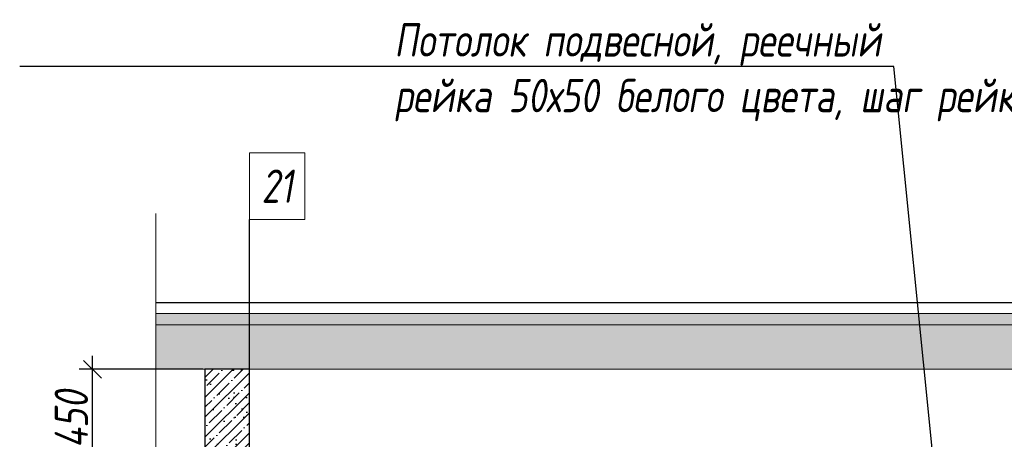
# Model space of a CAD drawing. Header units: millimetres. Extents: x -559767 to 178656, y -69521 to 138453.
# Tile 17 of 256: x -455209 to -450780, y 102217 to 104105. Entities that reach past the tile are written whole.
import ezdxf
from ezdxf import colors
from ezdxf.entities.mleader import LeaderData, LeaderLine
from ezdxf.math import Vec2, Vec3

# ---------------------------------------------------------------- set-up
doc = ezdxf.new("R2010")
doc.units = ezdxf.units.MM
doc.linetypes.add('DASHDOT', pattern=[25.4, 12.7, -6.35, 0, -6.35])
doc.layers.get('Defpoints').update_dxf_attribs({"color": 31})
for name, color, linetype, lineweight in [('A-DETL-GENF', 7, 'Continuous', 5), ('dim_pot', 183, 'Continuous', 9), ('dim_razv', 93, 'DASHDOT', 9), ('wall_obm', 172, 'Continuous', 40)]:
    doc.layers.add(name, color=color, linetype=linetype, lineweight=lineweight)
doc.layers.add('A-GLAS', color=7, linetype='Continuous')
doc.styles.add('fl_iso paper', font='isocpeur.ttf', dxfattribs={"width": 0.8, "oblique": 10})
doc.styles.add('In tre', font='isocpeur.ttf', dxfattribs={"width": 0.8, "oblique": 10})
doc.dimstyles.new('In tre 1_50', dxfattribs={"dimtxt": 150, "dimasz": 80, "dimexe": 60, "dimexo": 10, "dimgap": 20, "dimtad": 1, "dimdec": 0, "dimrnd": 5, "dimzin": 0, "dimdsep": 46, "dimtxsty": 'fl_iso paper', "dimblk": 'OBLIQUE', "dimcen": 0, "dimdle": 60, "dimadec": 0, "dimazin": 0, "dimtfac": 1, "dimtdec": 0, "dimtofl": 0, "dimtmove": 1, "dimatfit": 1, "dimfxl": 40, "dimtolj": 1, "dimtzin": 0, "dimarcsym": 1})

# ---------------------------------------------------------------- blocks, each defined once
blk = doc.blocks.new('*U11939')
at = {"color": 0, "linetype": 'ByBlock', "lineweight": -2}
for p, q in [((-3.944304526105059e-30, 2.996145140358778e-31), (-6.000000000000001, 1.432365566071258e-14)), ((80.34370721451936, -1.361235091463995e-13), (0, 0)), ((167.6874144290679, -2.799075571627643e-13), (87.34370721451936, -1.527699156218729e-13)), ((167.6874144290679, -2.799075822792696e-13), (173.6874144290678, -2.942294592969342e-13))]:
    blk.add_line(p, q, dxfattribs=at)
blk.add_lwpolyline([(87.34370721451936, -1.483290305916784e-13), (85.59370721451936, -7.000000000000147), (82.09370721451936, 6.999999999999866), (80.34370721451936, -1.316756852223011e-13)], dxfattribs=at)
blk = doc.blocks.new('*U12239')
at = {"layer": 'A-DETL-GENF'}
h = blk.add_hatch(dxfattribs=at)
h.set_pattern_fill('ANSI35', color=256, scale=10, style=0)
h.set_pattern_definition([(45, (58070.4477396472, 5.024621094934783e-10), (-44.90128060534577, 44.90128060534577), []), (45, (58115.3490396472, 5.024621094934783e-10), (-44.90128060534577, 44.90128060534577), [79.375, -15.875, 0, -15.875])])
h.paths.add_polyline_path([(0, -99.99999999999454), (58490.89547929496, -99.99999999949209), (58490.89547929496, -49.99999999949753), (0, -50)])
h = blk.add_hatch(dxfattribs=at)
h.set_pattern_fill('ANSI35', color=256, scale=20, style=0)
h.set_pattern_definition([(45, (58070.4477396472, 5.024621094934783e-10), (-89.80256121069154, 89.80256121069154), []), (45, (58160.2503396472, 5.024621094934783e-10), (-89.80256121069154, 89.80256121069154), [158.75, -31.75, 0, -31.75])])
h.paths.add_polyline_path([(0, -300), (58490.89547929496, -299.9999999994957), (58490.89547929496, -99.99999999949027), (0, -99.99999999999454)])
at = {"lineweight": 13}
blk.add_lwpolyline([(0, -50), (58490.89547929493, -49.99999999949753), (58490.89547929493, 5.024621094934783e-10), (0, 0)], close=True, dxfattribs=at)
at = {"lineweight": 30}
blk.add_lwpolyline([(0, 0), (58490.89547929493, 5.0610008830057e-10)], dxfattribs=at)
at = {"layer": 'A-DETL-GENF'}
for points in [[(0, -99.99999999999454), (58490.89547929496, -99.99999999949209), (58490.89547929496, -49.99999999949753), (0, -50)], [(0, -300), (58490.89547929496, -299.9999999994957), (58490.89547929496, -99.99999999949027), (0, -99.99999999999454)]]:
    blk.add_lwpolyline(points, close=True, dxfattribs=at)
blk = doc.blocks.new('*U11980')
at = {"layer": 'A-DETL-GENF'}
h = blk.add_hatch(dxfattribs=at)
h.set_pattern_fill('ANSI35', color=256, scale=10, style=0)
h.set_pattern_definition([(45, (0, 2430.64605486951), (-44.90128060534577, 44.90128060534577), []), (45, (44.90130000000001, 2430.64605486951), (-44.90128060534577, 44.90128060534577), [79.375, -15.875, 0, -15.875])])
h.paths.add_polyline_path([(0, 0), (200, 0), (200, 3050), (0, 3050)])
at = {"layer": 'A-DETL-GENF', "lineweight": 30}
blk.add_lwpolyline([(0, 0), (200, 0), (200, 3050), (0, 3050)], close=True, dxfattribs=at)
blk = doc.blocks.new('_Oblique')
at = {"color": 0, "linetype": 'ByBlock', "lineweight": -2}
blk.add_line((-0.5, -0.5), (0.5, 0.5), dxfattribs=at)
blk = doc.blocks.new('*D12315')
at = {"layer": 'Defpoints', "color": 0, "linetype": 'ByBlock', "transparency": 16777216}
for p in [(-454881.6509721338, 102532.6948837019), (-454375.6179165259, 102532.6948837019), (-454375.6179165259, 102082.6948837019)]:
    blk.add_point(p, dxfattribs=at)
at = {"layer": 'dim_razv', "color": 0, "linetype": 'ByBlock', "lineweight": -2, "transparency": 16777216}
for p, q in [((-454881.6509721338, 102022.6948837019), (-454881.6509721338, 102592.6948837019)), ((-454385.6179165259, 102532.6948837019), (-454941.6509721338, 102532.6948837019)), ((-454385.6179165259, 102082.6948837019), (-454941.6509721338, 102082.6948837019))]:
    blk.add_line(p, q, dxfattribs=at)
at = {"layer": 'dim_razv', "color": 0, "linetype": 'ByBlock', "lineweight": -2, "transparency": 16777216, "xscale": 80, "yscale": 80, "zscale": 80}
for p, rotation in [((-454881.6509721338, 102532.6948837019), 90), ((-454881.6509721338, 102082.6948837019), 270)]:
    blk.add_blockref('_Oblique', p, dxfattribs=dict(at, rotation=rotation))
at = {"layer": 'dim_razv', "color": 0, "linetype": 'ByBlock', "transparency": 16777216, "insert": (-454976.6509721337, 102307.694883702), "char_height": 150, "attachment_point": 5, "rotation": 90, "style": 'fl_iso paper'}
blk.add_mtext('\\A1;450', dxfattribs=at)

msp = doc.modelspace()

# ---------------------------------------------------------------- hatches: boundary and pattern name
at = {"layer": 'A-GLAS'}
h = msp.add_hatch(dxfattribs=at)
h.set_pattern_fill('AR-SAND', color=40, scale=3, angle=315)
h.set_pattern_definition([(352.5, (0, 118484.9413472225), (100.4260467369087, 107.2144046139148), [0, -115.824, 0, -129.54, 0, -123.825]), (322.5, (0, 118484.9413472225), (247.4198554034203, 56.70327831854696), [0, -62.48400000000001, 0, -104.394, 0, -40.005]), (282.5, (-66.27429017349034, 118551.215637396), (168.0996935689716, -167.4899477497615), [0, -38.09999999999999, 0, -137.16, 0, -179.07]), (272.5, (-66.27429017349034, 118551.215637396), (209.2652344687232, -114.6843327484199), [0, -19.05, 0, -89.916, 0, -102.87])])
h.paths.add_polyline_path([(-454375.6179165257, 99482.69488370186), (-454175.6179165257, 99482.69488370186), (-454175.6179165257, 102532.6948837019), (-454375.6179165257, 102532.6948837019)])

# ---------------------------------------------------------------- linework, layer by layer
at = {"lineweight": 30}
msp.add_lwpolyline([(-454175.6179165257, 99232.69581882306), (-454175.6179165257, 103206.2566113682)], dxfattribs=at)
at = {"layer": 'dim_pot', "color": 10, "lineweight": 0}
msp.add_lwpolyline([(-454175.6179165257, 103506.2566113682), (-453925.6179165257, 103506.2566113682), (-453925.6179165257, 103206.2566113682), (-454175.6179165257, 103206.2566113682)], close=True, dxfattribs=at)

# ---------------------------------------------------------------- block references
at = {"lineweight": 13, "xscale": 25, "yscale": 25, "zscale": 25, "rotation": 270}
msp.add_blockref('*U11939', (-454596.0656561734, 103083.0287008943), dxfattribs=at)
msp.add_blockref('*U12239', (-454596.0656561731, 102832.6948837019))
at = {"layer": 'wall_obm'}
msp.add_blockref('*U11980', (-454375.6179165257, 99482.69488370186), dxfattribs=at)

# ---------------------------------------------------------------- texts
at = {"layer": 'dim_pot', "color": 10, "lineweight": 0, "insert": (-454050.6179165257, 103356.2566113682), "char_height": 150, "attachment_point": 5, "style": 'fl_iso paper'}
msp.add_mtext_dynamic_manual_height_columns('21', width=190.261031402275, gutter_width=1350, heights=[0], dxfattribs=at)

# ---------------------------------------------------------------- dimensions: what is measured, and where the dimension line sits
at = {"layer": 'dim_razv', "color": 18, "linetype": 'ByBlock', "true_color": 0x000000}
dim = msp.add_linear_dim(base=(-454881.6509721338, 102532.6948837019), p1=(-454375.6179165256, 102082.6948837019), p2=(-454375.6179165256, 102532.6948837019), angle=90, dimstyle='In tre 1_50', dxfattribs=at)
dim.commit()
dim.dimension.update_dxf_attribs({"geometry": '*D12315', "text_midpoint": (-454976.6509721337, 102307.694883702)})

# ---------------------------------------------------------------- leaders
at = {"layer": 'dim_razv', "color": 0, "linetype": 'ByBlock'}
ml = msp.add_multileader_mtext('Standard', dxfattribs=at)
ml.set_content('Потолок подвесной, реечный\\Pрейка 50х50 белого цвета, шаг рейки 120-125мм', style='In tre')
ml.set_leader_properties()
ml.build(insert=Vec2(0, 0))
ml.multileader.update_dxf_attribs({"text_left_attachment_type": 6, "text_right_attachment_type": 6, "dogleg_length": 1, "arrow_head_size": 0, "scale": 49.99999999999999})
ctx = ml.context
ctx.base_point, ctx.scale, ctx.char_height, ctx.arrow_head_size, ctx.landing_gap_size, ctx.plane_origin = Vec3(-453529.0642046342, 103893.9720877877), 49.99999999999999, 150, 0, 4.499999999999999, Vec3(-444981.9595346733, 102099.4345444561)
ctx.left_attachment, ctx.right_attachment = 6, 6
notes = []
notes.append((ctx, [(0, (1, 1, 0), (-451277.1740643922, 103893.9720877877), (-1, 0), 49.99999999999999, [(1, [(-451094.3622790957, 102075.7955204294)], 0, [])])]))
ctx.mtext.insert, ctx.mtext.width, ctx.mtext.defined_height, ctx.mtext.flow_direction = Vec3(-453524.5642046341, 104088.9720877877), 2509.514554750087, 696.6098129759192, 5
for ctx, leaders in notes:
    for number, flags, end, landing, length, lines in leaders:
        leader = LeaderData()
        leader.index, (leader.has_last_leader_line, leader.has_dogleg_vector, leader.attachment_direction) = number, flags
        leader.last_leader_point, leader.dogleg_vector, leader.dogleg_length = Vec3(end), Vec3(landing), length
        for number, points, colour, breaks in lines:
            line = LeaderLine()
            line.index, line.vertices, line.color, line.breaks = number, Vec3.list(points), colors.encode_raw_color(colour), breaks
            leader.lines.append(line)
        ctx.leaders.append(leader)

doc.saveas('drawing.dxf')
